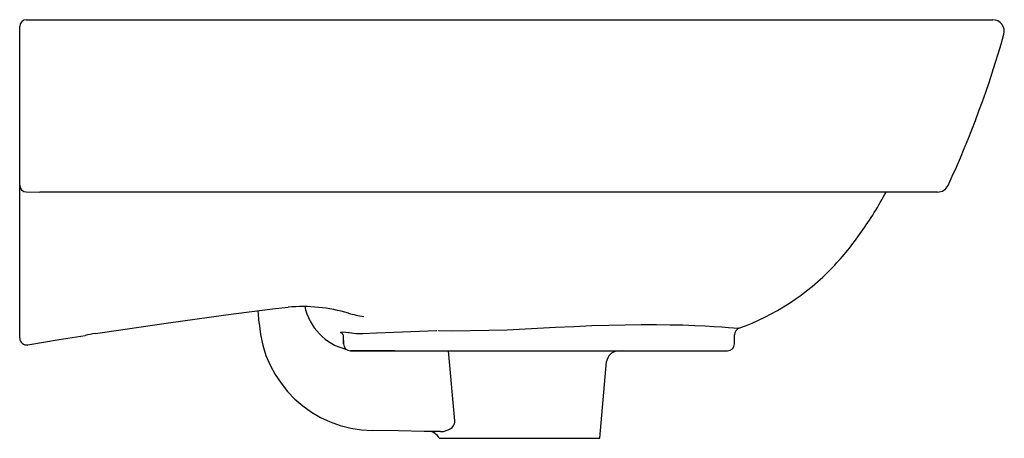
# Model space of a CAD drawing. Header units: millimetres. Extents: x 4635.748 to 4636.177, y 2873.197 to 2873.379.
import ezdxf

# ---------------------------------------------------------------- set-up
doc = ezdxf.new("R2010")
doc.units = ezdxf.units.MM
doc.layers.add('SANINDUSA', color=3, linetype='Continuous')

msp = doc.modelspace()

# ---------------------------------------------------------------- linework, layer by layer
at = {"layer": 'SANINDUSA'}
for p, q in [((4635.751255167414, 2873.379196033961), (4636.171697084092, 2873.379196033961)), ((4635.748255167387, 2873.373834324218), (4635.748255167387, 2873.376196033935)), ((4635.748255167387, 2873.308562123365), (4635.748255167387, 2873.373834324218)), ((4635.748255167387, 2873.30721668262), (4635.748255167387, 2873.308562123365)), ((4635.748255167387, 2873.300595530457), (4635.748255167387, 2873.30721668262)), ((4635.751116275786, 2873.304247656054), (4635.757038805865, 2873.304196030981)), ((4636.14769068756, 2873.304196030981), (4635.757038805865, 2873.304196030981)), ((4635.748255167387, 2873.243738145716), (4635.748255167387, 2873.300595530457)), ((4635.852416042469, 2873.247141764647), (4635.85203105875, 2873.252647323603)), ((4635.748255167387, 2873.242186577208), (4635.748255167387, 2873.243738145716)), ((4635.748255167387, 2873.240762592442), (4635.748255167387, 2873.242186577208)), ((4635.889185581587, 2873.240037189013), (4635.889185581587, 2873.241250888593)), ((4635.889185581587, 2873.238196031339), (4635.889185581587, 2873.240037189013)), ((4635.889185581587, 2873.239687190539), (4635.889185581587, 2873.238196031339)), ((4636.059267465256, 2873.238196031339), (4636.059267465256, 2873.242129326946)), ((4635.911426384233, 2873.23519604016), (4635.892185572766, 2873.23519604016)), ((4635.892185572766, 2873.23519604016), (4635.897515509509, 2873.23519604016)), ((4635.897515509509, 2873.23519604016), (4635.911426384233, 2873.23519604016)), ((4635.911426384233, 2873.23519604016), (4635.965767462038, 2873.23519604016)), ((4635.937584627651, 2873.204724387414), (4635.934865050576, 2873.23519604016)), ((4635.965767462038, 2873.23519604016), (4636.056267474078, 2873.23519604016)), ((4636.010410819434, 2873.23519604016), (4636.008310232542, 2873.235005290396)), ((4636.000755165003, 2873.197196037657), (4636.003664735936, 2873.23045233)), ((4635.930755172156, 2873.197196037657), (4635.935235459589, 2873.197196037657)), ((4635.935235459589, 2873.197196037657), (4635.938493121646, 2873.197196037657)), ((4635.938493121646, 2873.197196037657), (4636.000755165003, 2873.197196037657))]:
    msp.add_line(p, q, dxfattribs=at)
for points in [[(4635.781266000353, 2873.242699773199), (4635.784323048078, 2873.243181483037), (4635.811956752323, 2873.24724984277), (4635.837899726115, 2873.250806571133), (4635.858276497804, 2873.253378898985), (4635.865043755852, 2873.254142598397)], [(4635.897497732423, 2873.242738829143), (4635.903489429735, 2873.243054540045), (4635.929793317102, 2873.24394723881)], [(4635.930327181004, 2873.243948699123), (4635.936327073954, 2873.243907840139), (4635.960328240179, 2873.244347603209), (4635.965606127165, 2873.244603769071)], [(4635.965606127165, 2873.244603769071), (4635.973539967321, 2873.245030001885), (4635.981418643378, 2873.245430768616), (4635.989410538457, 2873.245803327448), (4635.997230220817, 2873.246119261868), (4636.004615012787, 2873.24635759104), (4636.011732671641, 2873.246519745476), (4636.018725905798, 2873.2466021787), (4636.025331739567, 2873.246602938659), (4636.031290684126, 2873.246533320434), (4636.036802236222, 2873.246406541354), (4636.041963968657, 2873.246229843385), (4636.046575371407, 2873.246021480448), (4636.050502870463, 2873.245802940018), (4636.053850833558, 2873.245583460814), (4636.056663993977, 2873.245371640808), (4636.058818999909, 2873.245188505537), (4636.060619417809, 2873.245015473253), (4636.061233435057, 2873.2449454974)], [(4635.751755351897, 2873.237737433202), (4635.765458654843, 2873.240015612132), (4635.776685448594, 2873.241796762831)], [(4635.887852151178, 2873.243108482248), (4635.88812487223, 2873.243330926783), (4635.88891266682, 2873.243368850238), (4635.890153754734, 2873.243267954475), (4635.891216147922, 2873.243156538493), (4635.891217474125, 2873.243156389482), (4635.891425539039, 2873.243135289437), (4635.891636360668, 2873.243114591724), (4635.891649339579, 2873.243113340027)], [(4635.891649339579, 2873.243113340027), (4635.894541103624, 2873.242751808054), (4635.897497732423, 2873.242738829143)], [(4635.931404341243, 2873.200003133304), (4635.93265830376, 2873.200114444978), (4635.934681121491, 2873.200853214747)], [(4635.931404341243, 2873.200003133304), (4635.924240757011, 2873.200130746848), (4635.913035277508, 2873.20032672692), (4635.901844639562, 2873.200489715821)]]:
    msp.add_lwpolyline(points, dxfattribs=at)
for centre, radius, start, end in [((4635.751255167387, 2873.376196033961), 0.003, 90, 180), ((4636.171697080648, 2873.374196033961), 0.005000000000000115, 344.229706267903, 90), ((4635.750677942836, 2873.492757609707), 0.4423945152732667, 335.185657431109, 344.2719711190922), ((4635.751239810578, 2873.307229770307), 0.002984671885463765, 180.2512408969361, 267.627864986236), ((4635.983584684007, 2873.380009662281), 0.1606731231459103, 324.5135410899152, 331.8455414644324), ((4636.147690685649, 2873.309196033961), 0.00499999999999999, 270, 335.137005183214), ((4636.023764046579, 2873.34825608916), 0.1095529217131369, 315.5996665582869, 325.8373054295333), ((4636.02581529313, 2873.343706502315), 0.1049198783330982, 289.7290907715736, 316.5910600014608), ((4635.871298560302, 2873.184193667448), 0.07022802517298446, 73.40948367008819, 95.10977478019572), ((4635.896197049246, 2873.259525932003), 0.0244191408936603, 191.5156915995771, 256.5429218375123), ((4635.907064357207, 2873.309446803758), 0.06002610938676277, 254.8277392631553, 261.2652091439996), ((4635.902448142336, 2873.250640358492), 0.05015427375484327, 184.000009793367, 269.3105473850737), ((4636.062267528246, 2873.242129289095), 0.003000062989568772, 110.1629034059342, 179.9992771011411), ((4635.75129331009, 2873.240740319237), 0.003038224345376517, 179.5799612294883, 278.7472683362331), ((4635.788931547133, 2873.191747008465), 0.05152615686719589, 98.55565347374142, 103.7489215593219), ((4635.887213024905, 2873.241242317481), 0.001972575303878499, 0.2489588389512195, 71.0946341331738), ((4635.892185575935, 2873.238196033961), 0.003, 180, 270), ((4636.008645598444, 2873.230016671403), 0.004999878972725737, 93.8459907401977, 175.0012603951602), ((4636.056267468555, 2873.238196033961), 0.003, 270, 0), ((4635.933636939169, 2873.204660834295), 0.003948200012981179, 285.3354905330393, 0.922314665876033), ((4635.926218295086, 2873.195094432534), 0.004999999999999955, 23.69425713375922, 88.87963083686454)]:
    msp.add_arc(centre, radius, start, end, dxfattribs=at)

doc.saveas('drawing.dxf')
